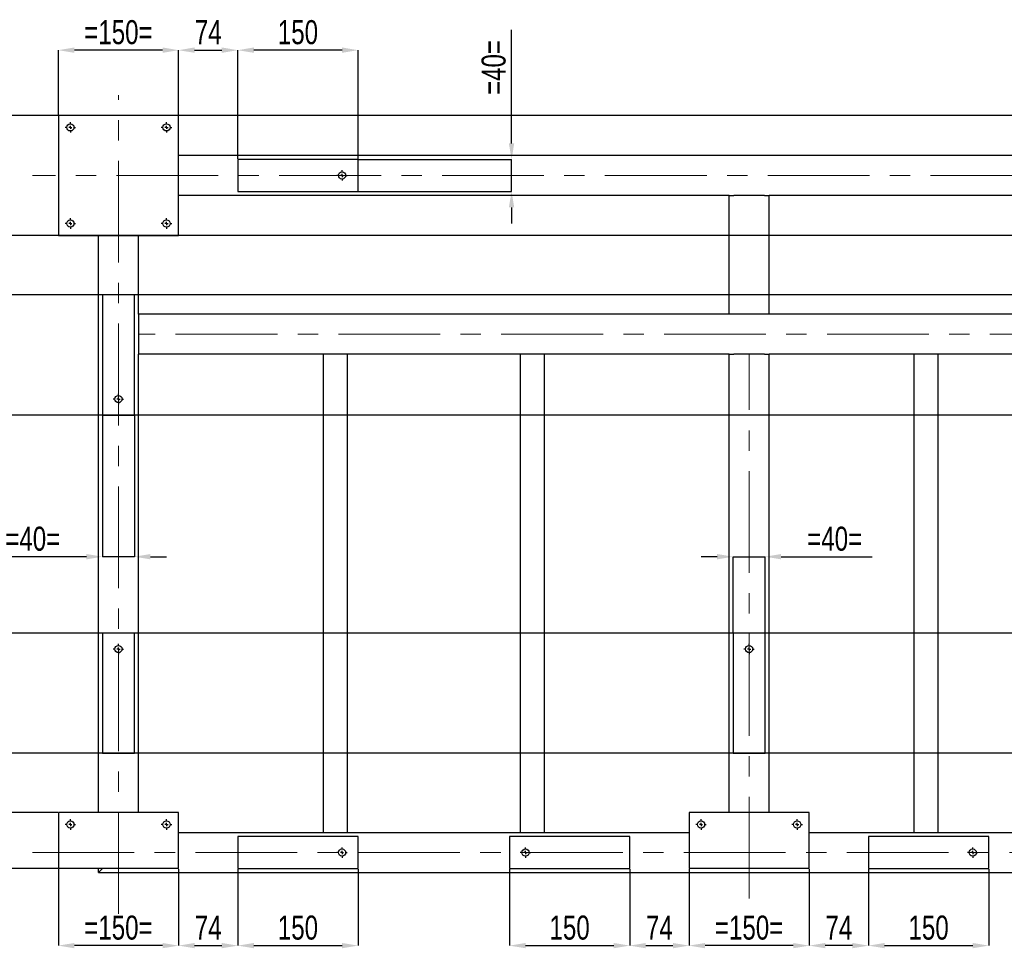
# Model space of a CAD drawing. Header units: millimetres. Extents: x 0 to 841, y 0 to 594.
# Tile 10 of 13: x 460 to 583, y 307 to 423. Entities that reach past the tile are written whole.
import ezdxf

# ---------------------------------------------------------------- set-up
doc = ezdxf.new("R2010")
doc.units = ezdxf.units.MM
doc.header["$PDSIZE"] = -1
doc.linetypes.add('CENTERX2', pattern=[20.32, 12.7, -2.54, 2.54, -2.54])
doc.layers.add('COTES', color=1, linetype='Continuous')
doc.layers.add('TRAIT-MIXTES', color=3, linetype='CENTERX2')
doc.layers.add('TRAIT-FORT', color=4, linetype='Continuous', lineweight=25)
doc.styles.add('SLDTEXTSTYLE0', font='TXT', dxfattribs={"width": 0.75})
doc.dimstyles.new('SLDDIMSTYLE0', dxfattribs={"dimtxt": 3, "dimasz": 2, "dimexe": 0, "dimexo": 0.0625, "dimgap": 0.75, "dimtad": 1, "dimdec": 0, "dimlfac": 10, "dimrnd": 1e-09, "dimzin": 12, "dimdsep": 46, "dimtxsty": 'SLDTEXTSTYLE0', "dimsah": 1, "dimcen": 0.09, "dimadec": 0, "dimazin": 3, "dimtfac": 1, "dimtdec": 0, "dimtofl": 0, "dimtmove": 0, "dimatfit": 3, "dimfxl": 1, "dimfrac": 2, "dimtolj": 1, "dimtzin": 12, "dimarcsym": 0})
doc.dimstyles.new('SLDDIMSTYLE1', dxfattribs={"dimtxt": 3, "dimasz": 2, "dimexe": 0, "dimexo": 0.0625, "dimgap": 0.75, "dimtad": 1, "dimdec": 0, "dimlfac": 10, "dimrnd": 1e-09, "dimzin": 12, "dimdsep": 46, "dimtxsty": 'SLDTEXTSTYLE0', "dimsah": 1, "dimcen": 0.09, "dimadec": 0, "dimazin": 3, "dimtfac": 1, "dimtdec": 0, "dimtmove": 0, "dimatfit": 0, "dimfxl": 1, "dimfrac": 2, "dimtolj": 1, "dimtzin": 12, "dimarcsym": 0})

# ---------------------------------------------------------------- blocks, each defined once
blk = doc.blocks.new('_D_28')
at = {"layer": 'COTES', "color": 0, "lineweight": -2, "transparency": 16777216}
for p, q in [((464.95, 411.29), (464.95, 419.36)), ((477.95, 419.36), (466.95, 419.36)), ((479.95, 411.29), (479.95, 419.36))]:
    blk.add_line(p, q, dxfattribs=at)
at = {"layer": 'COTES', "color": 0, "transparency": 16777216}
for points in [[(466.95, 419.7), (466.95, 419.03), (464.95, 419.36)], [(477.95, 419.7), (477.95, 419.03), (479.95, 419.36)]]:
    blk.add_solid(points, dxfattribs=at)
at = {"layer": 'Defpoints', "color": 0, "transparency": 16777216}
for p in [(464.95, 419.36), (464.95, 411.23), (479.95, 411.23)]:
    blk.add_point(p, dxfattribs=at)
at = {"layer": 'COTES', "color": 0, "transparency": 16777216, "insert": (472.45, 423.11), "char_height": 3, "attachment_point": 2, "style": 'SLDTEXTSTYLE0'}
blk.add_mtext('\\A1;=150=', dxfattribs=at)
blk = doc.blocks.new('_D_29')
at = {"layer": 'COTES', "color": 0, "lineweight": -2, "transparency": 16777216}
for p, q in [((487.35, 405.79), (487.35, 419.36)), ((500.35, 419.36), (489.35, 419.36)), ((502.35, 405.79), (502.35, 419.36))]:
    blk.add_line(p, q, dxfattribs=at)
at = {"layer": 'COTES', "color": 0, "transparency": 16777216}
for points in [[(489.35, 419.7), (489.35, 419.03), (487.35, 419.36)], [(500.35, 419.7), (500.35, 419.03), (502.35, 419.36)]]:
    blk.add_solid(points, dxfattribs=at)
at = {"layer": 'Defpoints', "color": 0, "transparency": 16777216}
for p in [(487.35, 419.36), (487.35, 405.73), (502.35, 405.73)]:
    blk.add_point(p, dxfattribs=at)
at = {"layer": 'COTES', "color": 0, "transparency": 16777216, "insert": (494.85, 423.11), "char_height": 3, "attachment_point": 2, "style": 'SLDTEXTSTYLE0'}
blk.add_mtext('\\A1;150', dxfattribs=at)
blk = doc.blocks.new('_D_38')
at = {"layer": 'COTES', "color": 0, "lineweight": -2, "transparency": 16777216}
for p, q in [((479.95, 411.29), (479.95, 419.36)), ((481.95, 419.36), (485.35, 419.36)), ((487.35, 405.79), (487.35, 419.36))]:
    blk.add_line(p, q, dxfattribs=at)
at = {"layer": 'COTES', "color": 0, "transparency": 16777216}
for points in [[(481.95, 419.7), (481.95, 419.03), (479.95, 419.36)], [(485.35, 419.7), (485.35, 419.03), (487.35, 419.36)]]:
    blk.add_solid(points, dxfattribs=at)
at = {"layer": 'Defpoints', "color": 0, "transparency": 16777216}
for p in [(487.35, 419.36), (479.95, 411.23), (487.35, 405.73)]:
    blk.add_point(p, dxfattribs=at)
at = {"layer": 'COTES', "color": 0, "transparency": 16777216, "insert": (483.65, 423.11), "char_height": 3, "attachment_point": 2, "style": 'SLDTEXTSTYLE0'}
blk.add_mtext('\\A1;74', dxfattribs=at)
blk = doc.blocks.new('_D_39')
at = {"layer": 'COTES', "color": 0, "lineweight": -2, "transparency": 16777216}
for p, q in [((464.95, 317.16), (464.95, 307.62)), ((479.95, 317.16), (479.95, 307.62)), ((477.95, 307.62), (466.95, 307.62))]:
    blk.add_line(p, q, dxfattribs=at)
at = {"layer": 'COTES', "color": 0, "transparency": 16777216}
for points in [[(466.95, 307.95), (466.95, 307.29), (464.95, 307.62)], [(477.95, 307.95), (477.95, 307.29), (479.95, 307.62)]]:
    blk.add_solid(points, dxfattribs=at)
at = {"layer": 'Defpoints', "color": 0, "transparency": 16777216}
for p in [(464.95, 317.23), (479.95, 317.23), (464.95, 307.62)]:
    blk.add_point(p, dxfattribs=at)
at = {"layer": 'COTES', "color": 0, "transparency": 16777216, "insert": (472.45, 311.37), "char_height": 3, "attachment_point": 2, "style": 'SLDTEXTSTYLE0'}
blk.add_mtext('\\A1;=150=', dxfattribs=at)
blk = doc.blocks.new('_D_40')
at = {"layer": 'COTES', "color": 0, "lineweight": -2, "transparency": 16777216}
for p, q in [((487.35, 317.16), (487.35, 307.62)), ((502.35, 317.16), (502.35, 307.62)), ((489.35, 307.62), (500.35, 307.62))]:
    blk.add_line(p, q, dxfattribs=at)
at = {"layer": 'COTES', "color": 0, "transparency": 16777216}
for points in [[(489.35, 307.95), (489.35, 307.29), (487.35, 307.62)], [(500.35, 307.95), (500.35, 307.29), (502.35, 307.62)]]:
    blk.add_solid(points, dxfattribs=at)
at = {"layer": 'Defpoints', "color": 0, "transparency": 16777216}
for p in [(487.35, 317.23), (502.35, 317.23), (502.35, 307.62)]:
    blk.add_point(p, dxfattribs=at)
at = {"layer": 'COTES', "color": 0, "transparency": 16777216, "insert": (494.85, 311.37), "char_height": 3, "attachment_point": 2, "style": 'SLDTEXTSTYLE0'}
blk.add_mtext('\\A1;150', dxfattribs=at)
blk = doc.blocks.new('_D_41')
at = {"layer": 'COTES', "color": 0, "lineweight": -2, "transparency": 16777216}
for p, q in [((521.25, 317.16), (521.25, 307.62)), ((536.25, 317.16), (536.25, 307.62)), ((523.25, 307.62), (534.25, 307.62))]:
    blk.add_line(p, q, dxfattribs=at)
at = {"layer": 'COTES', "color": 0, "transparency": 16777216}
for points in [[(523.25, 307.95), (523.25, 307.29), (521.25, 307.62)], [(534.25, 307.95), (534.25, 307.29), (536.25, 307.62)]]:
    blk.add_solid(points, dxfattribs=at)
at = {"layer": 'Defpoints', "color": 0, "transparency": 16777216}
for p in [(521.25, 317.23), (536.25, 317.23), (536.25, 307.62)]:
    blk.add_point(p, dxfattribs=at)
at = {"layer": 'COTES', "color": 0, "transparency": 16777216, "insert": (528.75, 311.37), "char_height": 3, "attachment_point": 2, "style": 'SLDTEXTSTYLE0'}
blk.add_mtext('\\A1;150', dxfattribs=at)
blk = doc.blocks.new('_D_42')
at = {"layer": 'COTES', "color": 0, "lineweight": -2, "transparency": 16777216}
for p, q in [((543.65, 317.16), (543.65, 307.62)), ((558.65, 317.16), (558.65, 307.62)), ((556.65, 307.62), (545.65, 307.62))]:
    blk.add_line(p, q, dxfattribs=at)
at = {"layer": 'COTES', "color": 0, "transparency": 16777216}
for points in [[(545.65, 307.95), (545.65, 307.29), (543.65, 307.62)], [(556.65, 307.95), (556.65, 307.29), (558.65, 307.62)]]:
    blk.add_solid(points, dxfattribs=at)
at = {"layer": 'Defpoints', "color": 0, "transparency": 16777216}
for p in [(543.65, 317.23), (558.65, 317.23), (543.65, 307.62)]:
    blk.add_point(p, dxfattribs=at)
at = {"layer": 'COTES', "color": 0, "transparency": 16777216, "insert": (551.15, 311.37), "char_height": 3, "attachment_point": 2, "style": 'SLDTEXTSTYLE0'}
blk.add_mtext('\\A1;=150=', dxfattribs=at)
blk = doc.blocks.new('_D_43')
at = {"layer": 'COTES', "color": 0, "lineweight": -2, "transparency": 16777216}
for p, q in [((566.05, 317.16), (566.05, 307.62)), ((581.05, 317.16), (581.05, 307.62)), ((568.05, 307.62), (579.05, 307.62))]:
    blk.add_line(p, q, dxfattribs=at)
at = {"layer": 'COTES', "color": 0, "transparency": 16777216}
for points in [[(568.05, 307.95), (568.05, 307.29), (566.05, 307.62)], [(579.05, 307.95), (579.05, 307.29), (581.05, 307.62)]]:
    blk.add_solid(points, dxfattribs=at)
at = {"layer": 'Defpoints', "color": 0, "transparency": 16777216}
for p in [(566.05, 317.23), (581.05, 317.23), (581.05, 307.62)]:
    blk.add_point(p, dxfattribs=at)
at = {"layer": 'COTES', "color": 0, "transparency": 16777216, "insert": (573.55, 311.37), "char_height": 3, "attachment_point": 2, "style": 'SLDTEXTSTYLE0'}
blk.add_mtext('\\A1;150', dxfattribs=at)
blk = doc.blocks.new('_D_52')
at = {"layer": 'COTES', "color": 0, "lineweight": -2, "transparency": 16777216}
for p, q in [((536.25, 317.16), (536.25, 307.62)), ((543.65, 317.16), (543.65, 307.62)), ((538.25, 307.62), (541.65, 307.62))]:
    blk.add_line(p, q, dxfattribs=at)
at = {"layer": 'COTES', "color": 0, "transparency": 16777216}
for points in [[(538.25, 307.95), (538.25, 307.29), (536.25, 307.62)], [(541.65, 307.95), (541.65, 307.29), (543.65, 307.62)]]:
    blk.add_solid(points, dxfattribs=at)
at = {"layer": 'Defpoints', "color": 0, "transparency": 16777216}
for p in [(536.25, 317.23), (543.65, 317.23), (543.65, 307.62)]:
    blk.add_point(p, dxfattribs=at)
at = {"layer": 'COTES', "color": 0, "transparency": 16777216, "insert": (539.95, 311.37), "char_height": 3, "attachment_point": 2, "style": 'SLDTEXTSTYLE0'}
blk.add_mtext('\\A1;74', dxfattribs=at)
blk = doc.blocks.new('_D_53')
at = {"layer": 'COTES', "color": 0, "lineweight": -2, "transparency": 16777216}
for p, q in [((558.65, 317.16), (558.65, 307.62)), ((566.05, 317.16), (566.05, 307.62)), ((564.05, 307.62), (560.65, 307.62))]:
    blk.add_line(p, q, dxfattribs=at)
at = {"layer": 'COTES', "color": 0, "transparency": 16777216}
for points in [[(560.65, 307.95), (560.65, 307.29), (558.65, 307.62)], [(564.05, 307.95), (564.05, 307.29), (566.05, 307.62)]]:
    blk.add_solid(points, dxfattribs=at)
at = {"layer": 'Defpoints', "color": 0, "transparency": 16777216}
for p in [(558.65, 317.23), (566.05, 317.23), (558.65, 307.62)]:
    blk.add_point(p, dxfattribs=at)
at = {"layer": 'COTES', "color": 0, "transparency": 16777216, "insert": (562.35, 311.37), "char_height": 3, "attachment_point": 2, "style": 'SLDTEXTSTYLE0'}
blk.add_mtext('\\A1;74', dxfattribs=at)
blk = doc.blocks.new('_D_54')
at = {"layer": 'COTES', "color": 0, "lineweight": -2, "transparency": 16777216}
for p, q in [((479.95, 317.16), (479.95, 307.62)), ((487.35, 317.16), (487.35, 307.62)), ((481.95, 307.62), (485.35, 307.62))]:
    blk.add_line(p, q, dxfattribs=at)
at = {"layer": 'COTES', "color": 0, "transparency": 16777216}
for points in [[(481.95, 307.95), (481.95, 307.29), (479.95, 307.62)], [(485.35, 307.95), (485.35, 307.29), (487.35, 307.62)]]:
    blk.add_solid(points, dxfattribs=at)
at = {"layer": 'Defpoints', "color": 0, "transparency": 16777216}
for p in [(479.95, 317.23), (487.35, 317.23), (487.35, 307.62)]:
    blk.add_point(p, dxfattribs=at)
at = {"layer": 'COTES', "color": 0, "transparency": 16777216, "insert": (483.65, 311.37), "char_height": 3, "attachment_point": 2, "style": 'SLDTEXTSTYLE0'}
blk.add_mtext('\\A1;74', dxfattribs=at)
blk = doc.blocks.new('_D_55')
at = {"layer": 'COTES', "color": 0, "lineweight": -2, "transparency": 16777216}
for p, q in [((766.38, 411.23), (454.95, 411.23)), ((454.95, 398.23), (454.95, 409.23)), ((766.38, 396.23), (454.95, 396.23))]:
    blk.add_line(p, q, dxfattribs=at)
at = {"layer": 'COTES', "color": 0, "transparency": 16777216}
for points in [[(454.61, 409.23), (455.28, 409.23), (454.95, 411.23)], [(454.61, 398.23), (455.28, 398.23), (454.95, 396.23)]]:
    blk.add_solid(points, dxfattribs=at)
at = {"layer": 'Defpoints', "color": 0, "transparency": 16777216}
for p in [(454.95, 411.23), (766.45, 411.23), (766.45, 396.23)]:
    blk.add_point(p, dxfattribs=at)
at = {"layer": 'COTES', "color": 0, "transparency": 16777216, "insert": (451.2, 403.73), "char_height": 3, "attachment_point": 2, "rotation": 90, "style": 'SLDTEXTSTYLE0'}
blk.add_mtext('\\A1;=150=', dxfattribs=at)
blk = doc.blocks.new('_D_56')
at = {"layer": 'COTES', "color": 0, "lineweight": -2, "transparency": 16777216}
for p, q in [((756.88, 388.83), (454.95, 388.83)), ((454.95, 386.83), (454.95, 375.83)), ((756.88, 373.83), (454.95, 373.83))]:
    blk.add_line(p, q, dxfattribs=at)
at = {"layer": 'COTES', "color": 0, "transparency": 16777216}
for points in [[(454.61, 386.83), (455.28, 386.83), (454.95, 388.83)], [(454.61, 375.83), (455.28, 375.83), (454.95, 373.83)]]:
    blk.add_solid(points, dxfattribs=at)
at = {"layer": 'Defpoints', "color": 0, "transparency": 16777216}
for p in [(756.95, 388.83), (454.95, 373.83), (756.95, 373.83)]:
    blk.add_point(p, dxfattribs=at)
at = {"layer": 'COTES', "color": 0, "transparency": 16777216, "insert": (451.2, 381.33), "char_height": 3, "attachment_point": 2, "rotation": 90, "style": 'SLDTEXTSTYLE0'}
blk.add_mtext('\\A1;150', dxfattribs=at)
blk = doc.blocks.new('_D_57')
at = {"layer": 'COTES', "color": 0, "lineweight": -2, "transparency": 16777216}
for p, q in [((756.88, 346.63), (454.95, 346.63)), ((454.95, 344.63), (454.95, 333.63)), ((756.88, 331.63), (454.95, 331.63))]:
    blk.add_line(p, q, dxfattribs=at)
at = {"layer": 'COTES', "color": 0, "transparency": 16777216}
for points in [[(454.61, 344.63), (455.28, 344.63), (454.95, 346.63)], [(454.61, 333.63), (455.28, 333.63), (454.95, 331.63)]]:
    blk.add_solid(points, dxfattribs=at)
at = {"layer": 'Defpoints', "color": 0, "transparency": 16777216}
for p in [(756.95, 346.63), (454.95, 331.63), (756.95, 331.63)]:
    blk.add_point(p, dxfattribs=at)
at = {"layer": 'COTES', "color": 0, "transparency": 16777216, "insert": (451.2, 339.13), "char_height": 3, "attachment_point": 2, "rotation": 90, "style": 'SLDTEXTSTYLE0'}
blk.add_mtext('\\A1;150', dxfattribs=at)
blk = doc.blocks.new('_D_58')
at = {"layer": 'COTES', "color": 0, "lineweight": -2, "transparency": 16777216}
for p, q in [((464.88, 324.23), (454.95, 324.23)), ((454.95, 322.23), (454.95, 319.23)), ((464.88, 317.23), (454.95, 317.23))]:
    blk.add_line(p, q, dxfattribs=at)
at = {"layer": 'COTES', "color": 0, "transparency": 16777216}
for points in [[(454.61, 322.23), (455.28, 322.23), (454.95, 324.23)], [(454.61, 319.23), (455.28, 319.23), (454.95, 317.23)]]:
    blk.add_solid(points, dxfattribs=at)
at = {"layer": 'Defpoints', "color": 0, "transparency": 16777216}
for p in [(464.95, 324.23), (454.95, 317.23), (464.95, 317.23)]:
    blk.add_point(p, dxfattribs=at)
at = {"layer": 'COTES', "color": 0, "transparency": 16777216, "insert": (451.2, 320.73), "char_height": 3, "attachment_point": 2, "rotation": 90, "style": 'SLDTEXTSTYLE0'}
blk.add_mtext('\\A1;70', dxfattribs=at)
blk = doc.blocks.new('_D_59')
at = {"layer": 'COTES', "color": 0, "lineweight": -2, "transparency": 16777216}
for p, q in [((464.88, 396.23), (454.95, 396.23)), ((454.95, 394.23), (454.95, 390.83)), ((470.38, 388.83), (454.95, 388.83))]:
    blk.add_line(p, q, dxfattribs=at)
at = {"layer": 'COTES', "color": 0, "transparency": 16777216}
for points in [[(454.61, 394.23), (455.28, 394.23), (454.95, 396.23)], [(454.61, 390.83), (455.28, 390.83), (454.95, 388.83)]]:
    blk.add_solid(points, dxfattribs=at)
at = {"layer": 'Defpoints', "color": 0, "transparency": 16777216}
for p in [(464.95, 396.23), (454.95, 388.83), (470.45, 388.83)]:
    blk.add_point(p, dxfattribs=at)
at = {"layer": 'COTES', "color": 0, "transparency": 16777216, "insert": (451.2, 392.53), "char_height": 3, "attachment_point": 2, "rotation": 90, "style": 'SLDTEXTSTYLE0'}
blk.add_mtext('\\A1;74', dxfattribs=at)
blk = doc.blocks.new('_D_60')
at = {"layer": 'COTES', "color": 0, "lineweight": -2, "transparency": 16777216}
for p, q in [((470.38, 331.63), (454.95, 331.63)), ((454.95, 329.63), (454.95, 326.23)), ((464.88, 324.23), (454.95, 324.23))]:
    blk.add_line(p, q, dxfattribs=at)
at = {"layer": 'COTES', "color": 0, "transparency": 16777216}
for points in [[(454.61, 329.63), (455.28, 329.63), (454.95, 331.63)], [(454.61, 326.23), (455.28, 326.23), (454.95, 324.23)]]:
    blk.add_solid(points, dxfattribs=at)
at = {"layer": 'Defpoints', "color": 0, "transparency": 16777216}
for p in [(470.45, 331.63), (454.95, 324.23), (464.95, 324.23)]:
    blk.add_point(p, dxfattribs=at)
at = {"layer": 'COTES', "color": 0, "transparency": 16777216, "insert": (451.2, 327.93), "char_height": 3, "attachment_point": 2, "rotation": 90, "style": 'SLDTEXTSTYLE0'}
blk.add_mtext('\\A1;74', dxfattribs=at)
blk = doc.blocks.new('_D_61')
at = {"layer": 'COTES', "color": 0, "lineweight": -2, "transparency": 16777216}
for p, q in [((521.51, 407.73), (521.51, 421.89)), ((502.41, 405.73), (521.51, 405.73)), ((521.51, 401.73), (521.51, 405.73)), ((502.41, 401.73), (521.51, 401.73)), ((521.51, 399.73), (521.51, 397.73))]:
    blk.add_line(p, q, dxfattribs=at)
at = {"layer": 'COTES', "color": 0, "transparency": 16777216}
for points in [[(521.17, 407.73), (521.84, 407.73), (521.51, 405.73)], [(521.17, 399.73), (521.84, 399.73), (521.51, 401.73)]]:
    blk.add_solid(points, dxfattribs=at)
at = {"layer": 'Defpoints', "color": 0, "transparency": 16777216}
for p in [(502.35, 405.73), (521.51, 405.73), (502.35, 401.73)]:
    blk.add_point(p, dxfattribs=at)
at = {"layer": 'COTES', "color": 0, "transparency": 16777216, "insert": (517.76, 417.2), "char_height": 3, "attachment_point": 2, "rotation": 90, "style": 'SLDTEXTSTYLE0'}
blk.add_mtext('\\A1;=40=', dxfattribs=at)
blk = doc.blocks.new('_D_65')
at = {"layer": 'COTES', "color": 0, "lineweight": -2, "transparency": 16777216}
for p, q in [((470.45, 373.76), (470.45, 356.15)), ((474.45, 373.76), (474.45, 356.15)), ((468.45, 356.15), (457.07, 356.15)), ((474.45, 356.15), (470.45, 356.15)), ((476.45, 356.15), (478.45, 356.15))]:
    blk.add_line(p, q, dxfattribs=at)
at = {"layer": 'COTES', "color": 0, "transparency": 16777216}
for points in [[(468.45, 356.49), (468.45, 355.82), (470.45, 356.15)], [(476.45, 356.49), (476.45, 355.82), (474.45, 356.15)]]:
    blk.add_solid(points, dxfattribs=at)
at = {"layer": 'Defpoints', "color": 0, "transparency": 16777216}
for p in [(470.45, 373.83), (474.45, 373.83), (474.45, 356.15)]:
    blk.add_point(p, dxfattribs=at)
at = {"layer": 'COTES', "color": 0, "transparency": 16777216, "insert": (461.76, 359.9), "char_height": 3, "attachment_point": 2, "style": 'SLDTEXTSTYLE0'}
blk.add_mtext('\\A1;=40=', dxfattribs=at)
blk = doc.blocks.new('_D_66')
at = {"layer": 'COTES', "color": 0, "lineweight": -2, "transparency": 16777216}
for p, q in [((547.15, 356.15), (545.15, 356.15)), ((549.15, 346.69), (549.15, 356.15)), ((549.15, 356.15), (553.15, 356.15)), ((553.15, 346.69), (553.15, 356.15)), ((555.15, 356.15), (566.52, 356.15))]:
    blk.add_line(p, q, dxfattribs=at)
at = {"layer": 'COTES', "color": 0, "transparency": 16777216}
for points in [[(547.15, 356.49), (547.15, 355.82), (549.15, 356.15)], [(555.15, 356.49), (555.15, 355.82), (553.15, 356.15)]]:
    blk.add_solid(points, dxfattribs=at)
at = {"layer": 'Defpoints', "color": 0, "transparency": 16777216}
for p in [(553.15, 356.15), (549.15, 346.63), (553.15, 346.63)]:
    blk.add_point(p, dxfattribs=at)
at = {"layer": 'COTES', "color": 0, "transparency": 16777216, "insert": (561.83, 359.9), "char_height": 3, "attachment_point": 2, "style": 'SLDTEXTSTYLE0'}
blk.add_mtext('\\A1;=40=', dxfattribs=at)
blk = doc.blocks.new('SW_CENTERMARKSYMBOL_25')
at = {"layer": 'TRAIT-MIXTES', "color": 0}
for p, q in [((-0.4, 0), (-0.65, 0)), ((0, 0), (-0.2, 0)), ((0, 0.4), (0, 0.65)), ((0, 0), (0, 0.2)), ((0, 0), (0, -0.2)), ((0, 0), (0.2, 0)), ((0.4, 0), (0.65, 0)), ((0, -0.4), (0, -0.65))]:
    blk.add_line(p, q, dxfattribs=at)
blk = doc.blocks.new('SW_CENTERMARKSYMBOL_33')
at = {"layer": 'TRAIT-MIXTES', "color": 0}
for p, q in [((-0.4, 0), (-0.65, 0)), ((0, 0), (-0.2, 0)), ((0, 0.4), (0, 0.65)), ((0, 0), (0, 0.2)), ((0, 0), (0, -0.2)), ((0, 0), (0.2, 0)), ((0.4, 0), (0.65, 0)), ((0, -0.4), (0, -0.65))]:
    blk.add_line(p, q, dxfattribs=at)
blk = doc.blocks.new('SW_CENTERMARKSYMBOL_34')
at = {"layer": 'TRAIT-MIXTES', "color": 0}
for p, q in [((-0.4, 0), (-0.65, 0)), ((0, 0), (-0.2, 0)), ((0, 0.4), (0, 0.65)), ((0, 0), (0, 0.2)), ((0, 0), (0, -0.2)), ((0, 0), (0.2, 0)), ((0.4, 0), (0.65, 0)), ((0, -0.4), (0, -0.65))]:
    blk.add_line(p, q, dxfattribs=at)
blk = doc.blocks.new('SW_CENTERMARKSYMBOL_35')
at = {"layer": 'TRAIT-MIXTES', "color": 0}
for p, q in [((-0.4, 0), (-0.65, 0)), ((0, 0), (-0.2, 0)), ((0, 0.4), (0, 0.65)), ((0, 0), (0, 0.2)), ((0, 0), (0, -0.2)), ((0, 0), (0.2, 0)), ((0.4, 0), (0.65, 0)), ((0, -0.4), (0, -0.65))]:
    blk.add_line(p, q, dxfattribs=at)
blk = doc.blocks.new('SW_CENTERMARKSYMBOL_36')
at = {"layer": 'TRAIT-MIXTES', "color": 0}
for p, q in [((-0.4, 0), (-0.65, 0)), ((0, 0), (-0.2, 0)), ((0, 0.4), (0, 0.65)), ((0, 0), (0, 0.2)), ((0, 0), (0, -0.2)), ((0, 0), (0.2, 0)), ((0.4, 0), (0.65, 0)), ((0, -0.4), (0, -0.65))]:
    blk.add_line(p, q, dxfattribs=at)
blk = doc.blocks.new('SW_CENTERMARKSYMBOL_41')
at = {"layer": 'TRAIT-MIXTES', "color": 0}
for p, q in [((-0.4, 0), (-0.65, 0)), ((0, 0), (-0.2, 0)), ((0, 0.4), (0, 0.65)), ((0, 0), (0, 0.2)), ((0, 0), (0, -0.2)), ((0, 0), (0.2, 0)), ((0.4, 0), (0.65, 0)), ((0, -0.4), (0, -0.65))]:
    blk.add_line(p, q, dxfattribs=at)
blk = doc.blocks.new('SW_CENTERMARKSYMBOL_43')
at = {"layer": 'TRAIT-MIXTES', "color": 0}
for p, q in [((-0.4, 0), (-0.65, 0)), ((0, 0), (-0.2, 0)), ((0, 0.4), (0, 0.65)), ((0, 0), (0, 0.2)), ((0, 0), (0, -0.2)), ((0, 0), (0.2, 0)), ((0.4, 0), (0.65, 0)), ((0, -0.4), (0, -0.65))]:
    blk.add_line(p, q, dxfattribs=at)
blk = doc.blocks.new('SW_CENTERMARKSYMBOL_45')
at = {"layer": 'TRAIT-MIXTES', "color": 0}
for p, q in [((-0.4, 0), (-0.65, 0)), ((0, 0), (-0.2, 0)), ((0, 0.4), (0, 0.65)), ((0, 0), (0, 0.2)), ((0, 0), (0, -0.2)), ((0, 0), (0.2, 0)), ((0.4, 0), (0.65, 0)), ((0, -0.4), (0, -0.65))]:
    blk.add_line(p, q, dxfattribs=at)
blk = doc.blocks.new('SW_CENTERMARKSYMBOL_46')
at = {"layer": 'TRAIT-MIXTES', "color": 0}
for p, q in [((-0.4, 0), (-0.65, 0)), ((0, 0), (-0.2, 0)), ((0, 0.4), (0, 0.65)), ((0, 0), (0, 0.2)), ((0, 0), (0, -0.2)), ((0, 0), (0.2, 0)), ((0.4, 0), (0.65, 0)), ((0, -0.4), (0, -0.65))]:
    blk.add_line(p, q, dxfattribs=at)
blk = doc.blocks.new('SW_CENTERMARKSYMBOL_47')
at = {"layer": 'TRAIT-MIXTES', "color": 0}
for p, q in [((-0.4, 0), (-0.65, 0)), ((0, 0), (-0.2, 0)), ((0, 0.4), (0, 0.65)), ((0, 0), (0, 0.2)), ((0, 0), (0, -0.2)), ((0, 0), (0.2, 0)), ((0.4, 0), (0.65, 0)), ((0, -0.4), (0, -0.65))]:
    blk.add_line(p, q, dxfattribs=at)
blk = doc.blocks.new('SW_CENTERMARKSYMBOL_48')
at = {"layer": 'TRAIT-MIXTES', "color": 0}
for p, q in [((-0.4, 0), (-0.65, 0)), ((0, 0), (-0.2, 0)), ((0, 0.4), (0, 0.65)), ((0, 0), (0, 0.2)), ((0, 0), (0, -0.2)), ((0, 0), (0.2, 0)), ((0.4, 0), (0.65, 0)), ((0, -0.4), (0, -0.65))]:
    blk.add_line(p, q, dxfattribs=at)
blk = doc.blocks.new('SW_CENTERMARKSYMBOL_49')
at = {"layer": 'TRAIT-MIXTES', "color": 0}
for p, q in [((-0.4, 0), (-0.65, 0)), ((0, 0), (-0.2, 0)), ((0, 0.4), (0, 0.65)), ((0, 0), (0, 0.2)), ((0, 0), (0, -0.2)), ((0, 0), (0.2, 0)), ((0.4, 0), (0.65, 0)), ((0, -0.4), (0, -0.65))]:
    blk.add_line(p, q, dxfattribs=at)
blk = doc.blocks.new('SW_CENTERMARKSYMBOL_50')
at = {"layer": 'TRAIT-MIXTES', "color": 0}
for p, q in [((-0.4, 0), (-0.65, 0)), ((0, 0), (-0.2, 0)), ((0, 0.4), (0, 0.65)), ((0, 0), (0, 0.2)), ((0, 0), (0, -0.2)), ((0, 0), (0.2, 0)), ((0.4, 0), (0.65, 0)), ((0, -0.4), (0, -0.65))]:
    blk.add_line(p, q, dxfattribs=at)
blk = doc.blocks.new('SW_CENTERMARKSYMBOL_52')
at = {"layer": 'TRAIT-MIXTES', "color": 0}
for p, q in [((-0.4, 0), (-0.65, 0)), ((0, 0), (-0.2, 0)), ((0, 0.4), (0, 0.65)), ((0, 0), (0, 0.2)), ((0, 0), (0, -0.2)), ((0, 0), (0.2, 0)), ((0.4, 0), (0.65, 0)), ((0, -0.4), (0, -0.65))]:
    blk.add_line(p, q, dxfattribs=at)
blk = doc.blocks.new('SW_CENTERMARKSYMBOL_57')
at = {"layer": 'TRAIT-MIXTES', "color": 0}
for p, q in [((-0.4, 0), (-0.65, 0)), ((0, 0), (-0.2, 0)), ((0, 0.4), (0, 0.65)), ((0, 0), (0, 0.2)), ((0, 0), (0, -0.2)), ((0, 0), (0.2, 0)), ((0.4, 0), (0.65, 0)), ((0, -0.4), (0, -0.65))]:
    blk.add_line(p, q, dxfattribs=at)

msp = doc.modelspace()

# ---------------------------------------------------------------- linework, layer by layer
at = {"layer": 'TRAIT-FORT', "lineweight": 25}
for p, q in [((479.95, 411.23), (464.95, 411.23)), ((464.95, 411.23), (464.95, 396.23)), ((479.95, 396.23), (479.95, 411.23)), ((607.35, 406.23), (479.95, 406.23)), ((502.35, 405.73), (487.35, 405.73)), ((487.35, 405.73), (487.35, 401.73)), ((502.35, 401.73), (502.35, 405.73)), ((548.65, 401.23), (479.95, 401.23)), ((487.35, 401.73), (502.35, 401.73)), ((548.65, 386.43), (548.65, 401.23)), ((548.65, 401.23), (549.25, 401.23)), ((553.05, 401.23), (549.25, 401.23)), ((553.05, 401.23), (553.65, 401.23)), ((553.65, 386.43), (553.65, 401.23)), ((607.35, 401.23), (553.65, 401.23)), ((464.95, 396.23), (479.95, 396.23)), ((469.95, 324.23), (469.95, 396.23)), ((474.95, 386.43), (474.95, 396.23)), ((470.45, 388.83), (470.45, 373.83)), ((474.45, 388.83), (470.45, 388.83)), ((474.45, 373.83), (474.45, 388.83)), ((474.95, 386.43), (474.95, 385.83)), ((548.65, 386.43), (474.95, 386.43)), ((474.95, 385.83), (474.95, 382.03)), ((549.25, 386.43), (548.65, 386.43)), ((553.05, 386.43), (549.25, 386.43)), ((553.65, 386.43), (553.05, 386.43)), ((612.35, 386.43), (553.65, 386.43)), ((474.95, 382.03), (474.95, 381.43)), ((548.65, 381.43), (474.95, 381.43)), ((474.95, 324.23), (474.95, 381.43)), ((498.01, 381.43), (498.01, 321.73)), ((501.01, 381.43), (501.01, 321.73)), ((522.58, 381.43), (522.58, 321.73)), ((525.58, 381.43), (525.58, 321.73)), ((548.65, 324.23), (548.65, 381.43)), ((548.65, 381.43), (549.25, 381.43)), ((553.05, 381.43), (549.25, 381.43)), ((553.05, 381.43), (553.65, 381.43)), ((553.65, 324.23), (553.65, 381.43)), ((612.35, 381.43), (553.65, 381.43)), ((571.71, 381.43), (571.71, 321.73)), ((574.71, 381.43), (574.71, 321.73)), ((470.45, 373.83), (474.45, 373.83)), ((474.45, 346.63), (470.45, 346.63)), ((470.45, 346.63), (470.45, 331.63)), ((474.45, 331.63), (474.45, 346.63)), ((553.15, 346.63), (549.15, 346.63)), ((549.15, 346.63), (549.15, 331.63)), ((553.15, 331.63), (553.15, 346.63)), ((470.45, 331.63), (474.45, 331.63)), ((549.15, 331.63), (553.15, 331.63)), ((464.95, 324.23), (464.95, 317.23)), ((479.95, 324.23), (464.95, 324.23)), ((479.95, 317.23), (479.95, 324.23)), ((558.65, 324.23), (543.65, 324.23)), ((543.65, 324.23), (543.65, 317.23)), ((558.65, 317.23), (558.65, 324.23)), ((479.95, 321.73), (543.65, 321.73)), ((487.35, 321.23), (487.35, 317.23)), ((502.35, 321.23), (487.35, 321.23)), ((502.35, 317.23), (502.35, 321.23)), ((521.25, 321.23), (521.25, 317.23)), ((536.25, 321.23), (521.25, 321.23)), ((536.25, 317.23), (536.25, 321.23)), ((558.65, 321.73), (612.35, 321.73)), ((581.05, 321.23), (566.05, 321.23)), ((566.05, 321.23), (566.05, 317.23)), ((581.05, 317.23), (581.05, 321.23)), ((479.95, 317.23), (464.95, 317.23)), ((469.95, 316.73), (470.45, 317.23)), ((469.95, 316.73), (469.95, 317.23)), ((487.35, 317.23), (502.35, 317.23)), ((521.25, 317.23), (536.25, 317.23)), ((558.65, 317.23), (543.65, 317.23)), ((566.05, 317.23), (581.05, 317.23)), ((469.95, 316.73), (761.45, 316.73))]:
    msp.add_line(p, q, dxfattribs=at)
for centre in [(466.45, 409.73), (478.45, 409.73), (500.35, 403.73), (466.45, 397.73), (478.45, 397.73), (472.45, 375.83), (472.45, 344.63), (551.15, 344.63), (466.45, 322.73), (478.45, 322.73), (545.15, 322.73), (557.15, 322.73), (500.35, 319.23), (523.25, 319.23), (579.05, 319.23)]:
    msp.add_circle(centre, 0.45, dxfattribs=at)
at = {"layer": 'TRAIT-MIXTES', "lineweight": 18}
for p, q in [((472.45, 311.58), (472.45, 413.75)), ((769.38, 403.73), (461.73, 403.73)), ((756.45, 383.93), (474.95, 383.93)), ((551.15, 313.5), (551.15, 381.43)), ((461.73, 319.23), (769.38, 319.23))]:
    msp.add_line(p, q, dxfattribs=at)

# ---------------------------------------------------------------- block references
at = {"layer": 'TRAIT-MIXTES'}
for name, p in [('SW_CENTERMARKSYMBOL_35', (466.45, 409.73)), ('SW_CENTERMARKSYMBOL_34', (478.45, 409.73)), ('SW_CENTERMARKSYMBOL_45', (500.35, 403.73)), ('SW_CENTERMARKSYMBOL_36', (466.45, 397.73)), ('SW_CENTERMARKSYMBOL_33', (478.45, 397.73)), ('SW_CENTERMARKSYMBOL_48', (472.45, 375.83)), ('SW_CENTERMARKSYMBOL_52', (472.45, 344.63)), ('SW_CENTERMARKSYMBOL_41', (551.15, 344.63)), ('SW_CENTERMARKSYMBOL_47', (466.45, 322.73)), ('SW_CENTERMARKSYMBOL_46', (478.45, 322.73)), ('SW_CENTERMARKSYMBOL_50', (545.15, 322.73)), ('SW_CENTERMARKSYMBOL_49', (557.15, 322.73)), ('SW_CENTERMARKSYMBOL_43', (500.35, 319.23)), ('SW_CENTERMARKSYMBOL_25', (523.25, 319.23)), ('SW_CENTERMARKSYMBOL_57', (579.05, 319.23))]:
    msp.add_blockref(name, p, dxfattribs=at)

# ---------------------------------------------------------------- dimensions: what is measured, and where the dimension line sits
at = {"layer": 'COTES'}
for base, p1, p2, dimstyle, picture, middle in [((464.95, 419.36), (479.95, 411.23), (464.95, 411.23), 'SLDDIMSTYLE0', '_D_28', (472.45, 419.36)), ((474.45, 356.15), (470.45, 373.83), (474.45, 373.83), 'SLDDIMSTYLE1', '_D_65', (461.76, 356.15)), ((553.15, 356.15), (549.15, 346.63), (553.15, 346.63), 'SLDDIMSTYLE1', '_D_66', (561.83, 356.15)), ((464.95, 307.62), (479.95, 317.23), (464.95, 317.23), 'SLDDIMSTYLE0', '_D_39', (472.45, 307.62)), ((543.65, 307.62), (558.65, 317.23), (543.65, 317.23), 'SLDDIMSTYLE0', '_D_42', (551.15, 307.62))]:
    dim = msp.add_linear_dim(base=base, p1=p1, p2=p2, text='=<>=', dimstyle=dimstyle, dxfattribs=at)
    dim.commit()
    dim.dimension.update_dxf_attribs({"geometry": picture, "text_midpoint": middle, "dimtype": 160})
for base, p1, p2, dimstyle, picture, middle in [((487.35, 419.36), (479.95, 411.23), (487.35, 405.73), 'SLDDIMSTYLE1', '_D_38', (483.65, 419.36)), ((487.35, 419.36), (502.35, 405.73), (487.35, 405.73), 'SLDDIMSTYLE0', '_D_29', (494.85, 419.36)), ((487.35, 307.62), (479.95, 317.23), (487.35, 317.23), 'SLDDIMSTYLE1', '_D_54', (483.65, 307.62)), ((502.35, 307.62), (487.35, 317.23), (502.35, 317.23), 'SLDDIMSTYLE0', '_D_40', (494.85, 307.62)), ((536.25, 307.62), (521.25, 317.23), (536.25, 317.23), 'SLDDIMSTYLE0', '_D_41', (528.75, 307.62)), ((543.65, 307.62), (536.25, 317.23), (543.65, 317.23), 'SLDDIMSTYLE1', '_D_52', (539.95, 307.62)), ((558.65, 307.62), (566.05, 317.23), (558.65, 317.23), 'SLDDIMSTYLE1', '_D_53', (562.35, 307.62)), ((581.05, 307.62), (566.05, 317.23), (581.05, 317.23), 'SLDDIMSTYLE0', '_D_43', (573.55, 307.62))]:
    dim = msp.add_linear_dim(base=base, p1=p1, p2=p2, dimstyle=dimstyle, dxfattribs=at)
    dim.commit()
    dim.dimension.update_dxf_attribs({"geometry": picture, "text_midpoint": middle, "dimtype": 160})
for base, p1, p2, dimstyle, picture, middle in [((521.51, 405.73), (502.35, 401.73), (502.35, 405.73), 'SLDDIMSTYLE1', '_D_61', (521.51, 417.2)), ((454.95, 411.23), (766.45, 396.23), (766.45, 411.23), 'SLDDIMSTYLE0', '_D_55', (454.95, 403.73))]:
    dim = msp.add_linear_dim(base=base, p1=p1, p2=p2, angle=90, text='=<>=', dimstyle=dimstyle, dxfattribs=at)
    dim.commit()
    dim.dimension.update_dxf_attribs({"geometry": picture, "text_midpoint": middle, "dimtype": 160})
for base, p1, p2, dimstyle, picture, middle in [((454.95, 388.83), (464.95, 396.23), (470.45, 388.83), 'SLDDIMSTYLE1', '_D_59', (454.95, 392.53)), ((454.95, 373.83), (756.95, 388.83), (756.95, 373.83), 'SLDDIMSTYLE0', '_D_56', (454.95, 381.33)), ((454.95, 331.63), (756.95, 346.63), (756.95, 331.63), 'SLDDIMSTYLE0', '_D_57', (454.95, 339.13)), ((454.95, 324.23), (470.45, 331.63), (464.95, 324.23), 'SLDDIMSTYLE0', '_D_60', (454.95, 327.93)), ((454.95, 317.23), (464.95, 324.23), (464.95, 317.23), 'SLDDIMSTYLE0', '_D_58', (454.95, 320.73))]:
    dim = msp.add_linear_dim(base=base, p1=p1, p2=p2, angle=90, dimstyle=dimstyle, dxfattribs=at)
    dim.commit()
    dim.dimension.update_dxf_attribs({"geometry": picture, "text_midpoint": middle, "dimtype": 160})

doc.saveas('drawing.dxf')
